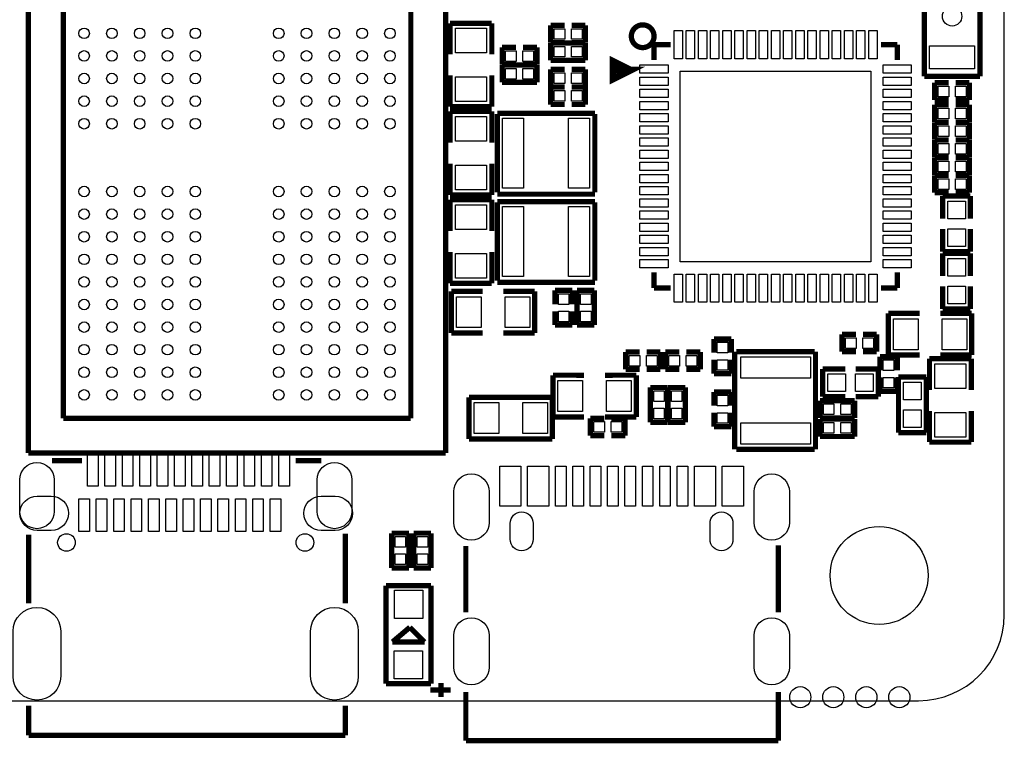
# Model space of a CAD drawing. Extents: x 0 to 65, y -1.2 to 30.2.
# Tile 4 of 5: x 36.7 to 65, y -1.2 to 19.6. Entities that reach past the tile are written whole.
import ezdxf

# ---------------------------------------------------------------- set-up
doc = ezdxf.new("R2010")
doc.units = 0
for name, color, linetype in [('BOARD_GEOMETRY_OUTLINE', 3, 'CONTINUOUS'), ('BOARD_GEOMETRY_SILKSCREEN_', 1, 'CONTINUOUS'), ('PACKAGE_GEOMETRY_SILKSCREE', 4, 'CONTINUOUS'), ('PIN_TOP', 5, 'CONTINUOUS')]:
    doc.layers.add(name, color=color, linetype=linetype)

msp = doc.modelspace()

# ---------------------------------------------------------------- linework, layer by layer
at = {"layer": 'BOARD_GEOMETRY_OUTLINE'}
msp.add_lwpolyline([(0, 2.802382, 0.444679), (2.5273, 0), (62.536324, 0, 0.414124), (65.001648, 2.465324), (65.001648, 27.525726, 0.414223), (62.5221, 30.005528), (2.45745, 30.005528, 0.414246), (0, 27.547824)], format="xyb", close=True, dxfattribs=at)
at = {"layer": 'BOARD_GEOMETRY_SILKSCREEN_'}
for points, const_width in [([(48.926242, 7.12089), (48.926242, 24.12111)], 0.1524), ([(36.92398, 23.430992), (36.926012, 7.12089)], 0.1524), ([(37.92601, 8.120888), (37.92601, 23.121112)], 0.1524), ([(47.926244, 23.121112), (47.926244, 8.120888)], 0.1524), ([(54.91988, 18.86712), (55.405782, 18.86712)], 0.1524), ([(54.91988, 18.86712), (54.91988, 18.424652)], 0.1524), ([(61.92012, 18.86712), (61.456062, 18.86712)], 0.1524), ([(61.92012, 18.86712), (61.92012, 18.424652)], 0.1524), ([(54.249574, 18.1356), (53.749702, 18.385536), (53.749702, 17.885664), (54.249574, 18.1356), (53.849524, 18.1356)], 0.199898), ([(54.91988, 11.86688), (54.91988, 12.320016)], 0.1524), ([(61.92012, 11.86688), (61.92012, 12.320016)], 0.1524), ([(54.91988, 11.86688), (55.405782, 11.86688)], 0.1524), ([(61.92012, 11.86688), (61.456062, 11.86688)], 0.1524), ([(47.926244, 8.120888), (37.92601, 8.120888)], 0.1524), ([(36.926012, 7.12089), (48.926242, 7.12089)], 0.1524), ([(37.604954, 6.89991), (38.462204, 6.89991)], 0.1524), ([(44.616116, 6.89991), (45.356018, 6.89991)], 0.1524), ([(36.929822, 4.779772), (36.929822, 2.800858)], 0.1524), ([(46.039786, 4.803394), (46.039786, 2.800858)], 0.1524), ([(58.499756, 4.466336), (58.499756, 2.537206)], 0.1524), ([(49.50968, 4.449572), (49.50968, 2.537206)], 0.1524), ([(47.20971, 3.30962), (47.20971, 0.489712)], 0.1524), ([(48.509682, 3.30962), (47.20971, 3.30962)], 0.1524), ([(48.509682, 0.489712), (48.509682, 3.30962)], 0.1524), ([(47.398178, 1.688592), (47.898812, 2.111248)], 0.1524), ([(47.898812, 2.111248), (48.321468, 1.688592)], 0.1524), ([(48.321468, 1.688592), (47.398178, 1.688592)], 0.1524), ([(48.7934, 0.1016), (48.7934, 0.508)], 0.1524), ([(47.20971, 0.489712), (48.509682, 0.489712)], 0.1524), ([(48.4886, 0.3048), (49.0728, 0.3048)], 0.1524), ([(49.50968, -1.150112), (49.50968, 0.252476)], 0.1524), ([(58.499756, -1.150112), (58.499756, 0.252476)], 0.1524), ([(36.929822, -0.999998), (36.929822, -0.146812)], 0.1524), ([(46.039786, -0.999998), (46.039786, -0.146812)], 0.1524), ([(46.039786, -0.999998), (36.929822, -0.999998)], 0.1524), ([(58.499756, -1.150112), (49.50968, -1.150112)], 0.1524)]:
    msp.add_lwpolyline(points, dxfattribs=dict(at, const_width=const_width))
at = {"layer": 'BOARD_GEOMETRY_SILKSCREEN_', "const_width": 0.1524}
msp.add_lwpolyline([(54.924706, 19.112992, 1.000024), (54.27091, 19.112992, 0.999976), (54.924706, 19.112992)], format="xyb", dxfattribs=at)
at = {"layer": 'PACKAGE_GEOMETRY_SILKSCREE'}
for points, const_width in [([(48.926242, 7.12089), (48.926242, 24.12111)], 0.1524), ([(36.926266, 23.329646), (36.926012, 7.12089)], 0.1524), ([(37.92601, 8.120888), (37.92601, 23.121112)], 0.1524), ([(47.926244, 23.121112), (47.926244, 8.120888)], 0.1524), ([(62.6999, 17.960086), (62.6999, 21.459952)], 0.1524), ([(64.3001, 21.459952), (64.3001, 17.960086)], 0.1524), ([(49.057052, 19.487896), (49.057052, 18.587974)], 0.1524), ([(50.256948, 19.487896), (49.057052, 19.487896)], 0.1524), ([(50.256948, 18.587974), (50.256948, 19.487896)], 0.1524), ([(51.951128, 19.426936), (52.350924, 19.426936)], 0.1524), ([(51.951128, 18.927064), (51.951128, 19.426936)], 0.1524), ([(52.950872, 19.426936), (52.551076, 19.426936)], 0.1524), ([(52.950872, 18.927064), (52.950872, 19.426936)], 0.1524), ([(52.350924, 18.927064), (51.951128, 18.927064)], 0.1524), ([(51.951128, 18.918936), (52.950872, 18.918936)], 0.1524), ([(51.951128, 18.419064), (51.951128, 18.918936)], 0.1524), ([(52.551076, 18.927064), (52.950872, 18.927064)], 0.1524), ([(52.950872, 18.918936), (52.950872, 18.419064)], 0.1524), ([(50.554128, 18.791936), (50.554128, 18.292064)], 0.1524), ([(50.953924, 18.791936), (50.554128, 18.791936)], 0.1524), ([(51.154076, 18.791936), (51.553872, 18.791936)], 0.1524), ([(51.553872, 18.791936), (51.553872, 18.292064)], 0.1524), ([(54.91988, 18.86712), (55.405782, 18.86712)], 0.1524), ([(54.91988, 18.86712), (54.91988, 18.424652)], 0.1524), ([(61.92012, 18.86712), (61.456062, 18.86712)], 0.1524), ([(61.92012, 18.86712), (61.92012, 18.424652)], 0.1524), ([(52.950872, 18.419064), (51.951128, 18.419064)], 0.1524), ([(54.249574, 18.1356), (53.749702, 18.385536), (53.749702, 17.885664), (54.249574, 18.1356), (53.849524, 18.1356)], 0.199898), ([(50.554128, 18.292064), (50.953924, 18.292064)], 0.1524), ([(50.554128, 17.784064), (50.554128, 18.283936)], 0.1524), ([(50.554128, 18.283936), (51.553872, 18.283936)], 0.1524), ([(51.553872, 18.292064), (51.154076, 18.292064)], 0.1524), ([(51.553872, 18.283936), (51.553872, 17.784064)], 0.1524), ([(51.951128, 18.156936), (52.350924, 18.156936)], 0.1524), ([(51.951128, 17.657064), (51.951128, 18.156936)], 0.1524), ([(52.950872, 18.156936), (52.551076, 18.156936)], 0.1524), ([(52.950872, 17.657064), (52.950872, 18.156936)], 0.1524), ([(49.057052, 17.988026), (49.057052, 17.088104)], 0.1524), ([(50.256948, 17.088104), (50.256948, 17.988026)], 0.1524), ([(51.553872, 17.784064), (50.554128, 17.784064)], 0.1524), ([(64.3001, 17.960086), (62.6999, 17.960086)], 0.1524), ([(63.000128, 17.775936), (63.000128, 17.276064)], 0.1524), ([(63.399924, 17.775936), (63.000128, 17.775936)], 0.1524), ([(63.600076, 17.775936), (63.999872, 17.775936)], 0.1524), ([(63.999872, 17.775936), (63.999872, 17.276064)], 0.1524), ([(52.350924, 17.657064), (51.951128, 17.657064)], 0.1524), ([(51.951128, 17.648936), (52.350924, 17.648936)], 0.1524), ([(51.951128, 17.149064), (51.951128, 17.648936)], 0.1524), ([(52.551076, 17.657064), (52.950872, 17.657064)], 0.1524), ([(52.950872, 17.648936), (52.551076, 17.648936)], 0.1524), ([(52.950872, 17.149064), (52.950872, 17.648936)], 0.1524), ([(63.000128, 17.276064), (63.399924, 17.276064)], 0.1524), ([(63.999872, 17.276064), (63.600076, 17.276064)], 0.1524), ([(49.057052, 17.088104), (50.256948, 17.088104)], 0.1524), ([(49.057052, 16.947896), (49.057052, 16.047974)], 0.1524), ([(50.256948, 16.947896), (49.057052, 16.947896)], 0.1524), ([(50.256948, 16.047974), (50.256948, 16.947896)], 0.1524), ([(52.350924, 17.149064), (51.951128, 17.149064)], 0.1524), ([(52.551076, 17.149064), (52.950872, 17.149064)], 0.1524), ([(63.000128, 17.140936), (63.000128, 16.641064)], 0.1524), ([(63.399924, 17.140936), (63.000128, 17.140936)], 0.1524), ([(63.600076, 17.140936), (63.999872, 17.140936)], 0.1524), ([(63.999872, 17.140936), (63.999872, 16.641064)], 0.1524), ([(50.416714, 16.897096), (53.221128, 16.897096)], 0.1524), ([(50.416714, 14.62024), (50.416714, 16.871696)], 0.1524), ([(53.221128, 16.871696), (53.221128, 14.62024)], 0.1524), ([(63.000128, 16.641064), (63.399924, 16.641064)], 0.1524), ([(63.999872, 16.641064), (63.600076, 16.641064)], 0.1524), ([(63.000128, 16.632936), (63.000128, 16.133064)], 0.1524), ([(63.399924, 16.632936), (63.000128, 16.632936)], 0.1524), ([(63.600076, 16.632936), (63.999872, 16.632936)], 0.1524), ([(63.999872, 16.632936), (63.999872, 16.133064)], 0.1524), ([(63.000128, 16.133064), (63.399924, 16.133064)], 0.1524), ([(63.000128, 16.124936), (63.000128, 15.625064)], 0.1524), ([(63.399924, 16.124936), (63.000128, 16.124936)], 0.1524), ([(63.999872, 16.133064), (63.600076, 16.133064)], 0.1524), ([(63.600076, 16.124936), (63.999872, 16.124936)], 0.1524), ([(63.999872, 16.124936), (63.999872, 15.625064)], 0.1524), ([(63.000128, 15.625064), (63.399924, 15.625064)], 0.1524), ([(63.000128, 15.616936), (63.000128, 15.117064)], 0.1524), ([(63.399924, 15.616936), (63.000128, 15.616936)], 0.1524), ([(63.999872, 15.625064), (63.600076, 15.625064)], 0.1524), ([(63.600076, 15.616936), (63.999872, 15.616936)], 0.1524), ([(63.999872, 15.616936), (63.999872, 15.117064)], 0.1524), ([(49.057052, 15.448026), (49.057052, 14.548104)], 0.1524), ([(50.256948, 14.548104), (50.256948, 15.448026)], 0.1524), ([(63.000128, 15.117064), (63.399924, 15.117064)], 0.1524), ([(63.000128, 15.108936), (63.000128, 14.609064)], 0.1524), ([(63.399924, 15.108936), (63.000128, 15.108936)], 0.1524), ([(63.999872, 15.117064), (63.600076, 15.117064)], 0.1524), ([(63.600076, 15.108936), (63.999872, 15.108936)], 0.1524), ([(63.999872, 15.108936), (63.999872, 14.609064)], 0.1524), ([(49.057052, 14.548104), (50.256948, 14.548104)], 0.1524), ([(49.057052, 14.407896), (49.057052, 13.507974)], 0.1524), ([(50.256948, 14.407896), (49.057052, 14.407896)], 0.1524), ([(50.256948, 13.507974), (50.256948, 14.407896)], 0.1524), ([(53.221128, 14.56944), (50.416714, 14.56944)], 0.1524), ([(63.000128, 14.609064), (63.399924, 14.609064)], 0.1524), ([(63.22695, 14.5161), (63.22695, 13.866114)], 0.1524), ([(64.02705, 14.5161), (63.22695, 14.5161)], 0.1524), ([(63.999872, 14.609064), (63.600076, 14.609064)], 0.1524), ([(64.02705, 13.866114), (64.02705, 14.5161)], 0.1524), ([(50.416714, 14.357096), (53.221128, 14.357096)], 0.1524), ([(50.416714, 12.08024), (50.416714, 14.331696)], 0.1524), ([(53.221128, 14.331696), (53.221128, 12.08024)], 0.1524), ([(63.22695, 13.565886), (63.22695, 12.9159)], 0.1524), ([(64.02705, 12.9159), (64.02705, 13.565886)], 0.1524), ([(49.057052, 12.908026), (49.057052, 12.008104)], 0.1524), ([(50.256948, 12.008104), (50.256948, 12.908026)], 0.1524), ([(63.22695, 12.9159), (64.02705, 12.9159)], 0.1524), ([(63.22695, 12.8651), (63.22695, 12.215114)], 0.1524), ([(64.02705, 12.8651), (63.22695, 12.8651)], 0.1524), ([(64.02705, 12.215114), (64.02705, 12.8651)], 0.1524), ([(54.91988, 11.86688), (54.91988, 12.320016)], 0.1524), ([(61.92012, 11.86688), (61.92012, 12.320016)], 0.1524), ([(49.057052, 12.008104), (50.256948, 12.008104)], 0.1524), ([(53.221128, 12.02944), (50.416714, 12.02944)], 0.1524), ([(54.91988, 11.86688), (55.405782, 11.86688)], 0.1524), ([(61.92012, 11.86688), (61.456062, 11.86688)], 0.1524), ([(63.22695, 11.914886), (63.22695, 11.2649)], 0.1524), ([(64.02705, 11.2649), (64.02705, 11.914886)], 0.1524), ([(49.092104, 11.775948), (49.092104, 10.576052)], 0.1524), ([(49.992026, 11.775948), (49.092104, 11.775948)], 0.1524), ([(51.491896, 11.775948), (50.591974, 11.775948)], 0.1524), ([(51.491896, 10.576052), (51.491896, 11.775948)], 0.1524), ([(52.074064, 11.802872), (52.573936, 11.802872)], 0.1524), ([(52.074064, 11.403076), (52.074064, 11.802872)], 0.1524), ([(52.573936, 11.802872), (52.573936, 11.403076)], 0.1524), ([(52.709064, 11.802872), (53.208936, 11.802872)], 0.1524), ([(52.709064, 10.803128), (52.709064, 11.802872)], 0.1524), ([(53.208936, 11.802872), (53.208936, 10.803128)], 0.1524), ([(63.22695, 11.2649), (64.02705, 11.2649)], 0.1524), ([(52.074064, 11.202924), (52.074064, 10.803128)], 0.1524), ([(52.573936, 10.803128), (52.573936, 11.202924)], 0.1524), ([(61.665104, 11.140948), (61.665104, 9.941052)], 0.1524), ([(62.565026, 11.140948), (61.665104, 11.140948)], 0.1524), ([(64.064896, 11.140948), (63.164974, 11.140948)], 0.1524), ([(64.064896, 9.941052), (64.064896, 11.140948)], 0.1524), ([(52.074064, 10.803128), (52.573936, 10.803128)], 0.1524), ([(53.208936, 10.803128), (52.709064, 10.803128)], 0.1524), ([(49.092104, 10.576052), (49.992026, 10.576052)], 0.1524), ([(50.591974, 10.576052), (51.491896, 10.576052)], 0.1524), ([(56.646064, 10.405872), (56.646064, 10.006076)], 0.1524), ([(57.145936, 10.405872), (56.646064, 10.405872)], 0.1524), ([(57.145936, 10.006076), (57.145936, 10.405872)], 0.1524), ([(60.333128, 10.536936), (60.333128, 10.037064)], 0.1524), ([(60.732924, 10.536936), (60.333128, 10.536936)], 0.1524), ([(60.933076, 10.536936), (61.332872, 10.536936)], 0.1524), ([(61.332872, 10.536936), (61.332872, 10.037064)], 0.1524), ([(54.110128, 10.028936), (54.509924, 10.028936)], 0.1524), ([(54.110128, 9.529064), (54.110128, 10.028936)], 0.1524), ([(55.109872, 10.028936), (54.710076, 10.028936)], 0.1524), ([(55.109872, 9.529064), (55.109872, 10.028936)], 0.1524), ([(55.253128, 10.028936), (55.652924, 10.028936)], 0.1524), ([(55.253128, 9.529064), (55.253128, 10.028936)], 0.1524), ([(56.252872, 10.028936), (55.853076, 10.028936)], 0.1524), ([(56.252872, 9.529064), (56.252872, 10.028936)], 0.1524), ([(57.24144, 7.230872), (57.24144, 10.035286)], 0.1524), ([(57.29224, 10.035286), (59.543696, 10.035286)], 0.1524), ([(59.569096, 10.035286), (59.569096, 7.230872)], 0.1524), ([(60.333128, 10.037064), (60.732924, 10.037064)], 0.1524), ([(61.332872, 10.037064), (60.933076, 10.037064)], 0.1524), ([(61.421264, 9.897872), (61.421264, 9.498076)], 0.1524), ([(61.921136, 9.897872), (61.421264, 9.897872)], 0.1524), ([(61.665104, 9.941052), (62.565026, 9.941052)], 0.1524), ([(61.921136, 9.498076), (61.921136, 9.897872)], 0.1524), ([(63.164974, 9.941052), (64.064896, 9.941052)], 0.1524), ([(56.646064, 9.406128), (56.646064, 9.805924)], 0.1524), ([(57.145936, 9.805924), (57.145936, 9.406128)], 0.1524), ([(62.849252, 9.835896), (62.849252, 8.935974)], 0.1524), ([(64.049148, 9.835896), (62.849252, 9.835896)], 0.1524), ([(64.049148, 8.935974), (64.049148, 9.835896)], 0.1524), ([(52.013104, 9.362948), (52.013104, 8.162798)], 0.1524), ([(52.913026, 9.362694), (52.013104, 9.362948)], 0.1524), ([(54.412896, 9.362948), (53.512974, 9.362694)], 0.1524), ([(54.509924, 9.529064), (54.110128, 9.529064)], 0.1524), ([(54.412896, 8.162798), (54.412896, 9.362948)], 0.1524), ([(54.710076, 9.529064), (55.109872, 9.529064)], 0.1524), ([(55.652924, 9.529064), (55.253128, 9.529064)], 0.1524), ([(55.853076, 9.529064), (56.252872, 9.529064)], 0.1524), ([(57.145936, 9.406128), (56.646064, 9.406128)], 0.1524), ([(59.7789, 9.54405), (59.7789, 8.74395)], 0.1524), ([(60.428886, 9.54405), (59.7789, 9.54405)], 0.1524), ([(61.3791, 9.54405), (60.729114, 9.54405)], 0.1524), ([(61.3791, 8.74395), (61.3791, 9.54405)], 0.1524), ([(61.421264, 8.898128), (61.421264, 9.297924)], 0.1524), ([(61.921136, 9.297924), (61.921136, 8.898128)], 0.1524), ([(61.95695, 7.7089), (61.95695, 9.3091)], 0.1524), ([(61.95695, 9.3091), (62.75705, 9.3091)], 0.1524), ([(62.75705, 9.3091), (62.75705, 7.7089)], 0.1524), ([(54.817264, 9.008872), (55.317136, 9.008872)], 0.1524), ([(54.817264, 8.009128), (54.817264, 9.008872)], 0.1524), ([(55.317136, 9.008872), (55.317136, 8.009128)], 0.1524), ([(55.325264, 9.008872), (55.825136, 9.008872)], 0.1524), ([(55.325264, 8.009128), (55.325264, 9.008872)], 0.1524), ([(55.825136, 9.008872), (55.825136, 8.009128)], 0.1524), ([(49.600104, 8.727948), (51.999896, 8.727948)], 0.1524), ([(49.600104, 7.528052), (49.600104, 8.727948)], 0.1524), ([(51.999896, 8.727948), (51.999896, 7.528052)], 0.1524), ([(56.646064, 8.881872), (57.145936, 8.881872)], 0.1524), ([(56.646064, 8.482076), (56.646064, 8.881872)], 0.1524), ([(57.145936, 8.881872), (57.145936, 8.482076)], 0.1524), ([(59.7789, 8.74395), (60.428886, 8.74395)], 0.1524), ([(60.729114, 8.74395), (61.3791, 8.74395)], 0.1524), ([(61.921136, 8.898128), (61.421264, 8.898128)], 0.1524), ([(59.698128, 8.132064), (59.698128, 8.631936)], 0.1524), ([(59.698128, 8.631936), (60.697872, 8.631936)], 0.1524), ([(60.697872, 8.631936), (60.697872, 8.132064)], 0.1524), ([(52.013104, 8.162798), (52.913026, 8.163052)], 0.1524), ([(53.512974, 8.163052), (54.412896, 8.162798)], 0.1524), ([(56.646064, 8.281924), (56.646064, 7.882128)], 0.1524), ([(57.145936, 7.882128), (57.145936, 8.281924)], 0.1524), ([(62.849252, 8.336026), (62.849252, 7.436104)], 0.1524), ([(64.049148, 7.436104), (64.049148, 8.336026)], 0.1524), ([(47.926244, 8.120888), (37.92601, 8.120888)], 0.1524), ([(53.094128, 8.123936), (53.094128, 7.624064)], 0.1524), ([(53.493924, 8.123936), (53.094128, 8.123936)], 0.1524), ([(53.694076, 8.123936), (54.093872, 8.123936)], 0.1524), ([(54.093872, 8.123936), (54.093872, 7.624064)], 0.1524), ([(55.317136, 8.009128), (54.817264, 8.009128)], 0.1524), ([(55.825136, 8.009128), (55.325264, 8.009128)], 0.1524), ([(56.646064, 7.882128), (57.145936, 7.882128)], 0.1524), ([(60.697872, 8.132064), (59.698128, 8.132064)], 0.1524), ([(59.698128, 8.098536), (60.697872, 8.098536)], 0.1524), ([(59.698128, 7.598664), (59.698128, 8.098536)], 0.1524), ([(60.697872, 8.098536), (60.697872, 7.598664)], 0.1524), ([(53.094128, 7.624064), (53.493924, 7.624064)], 0.1524), ([(54.093872, 7.624064), (53.694076, 7.624064)], 0.1524), ([(60.697872, 7.598664), (59.698128, 7.598664)], 0.1524), ([(62.75705, 7.7089), (61.95695, 7.7089)], 0.1524), ([(51.999896, 7.528052), (49.600104, 7.528052)], 0.1524), ([(62.849252, 7.436104), (64.049148, 7.436104)], 0.1524), ([(36.926012, 7.12089), (48.926242, 7.12089)], 0.1524), ([(59.543696, 7.230872), (57.29224, 7.230872)], 0.1524), ([(37.604954, 6.89991), (38.462204, 6.89991)], 0.1524), ([(44.616116, 6.89991), (45.356018, 6.89991)], 0.1524), ([(36.929822, 4.779772), (36.929822, 2.800858)], 0.1524), ([(46.039786, 4.803394), (46.039786, 2.800858)], 0.1524), ([(47.375064, 4.817872), (47.874936, 4.817872)], 0.1524), ([(47.375064, 3.818128), (47.375064, 4.817872)], 0.1524), ([(47.874936, 4.817872), (47.874936, 3.818128)], 0.1524), ([(48.010064, 4.817872), (48.509936, 4.817872)], 0.1524), ([(48.010064, 3.818128), (48.010064, 4.817872)], 0.1524), ([(48.509936, 4.817872), (48.509682, 3.818128)], 0.1524), ([(58.499756, 4.466336), (58.499756, 2.537206)], 0.1524), ([(49.50968, 4.449572), (49.50968, 2.537206)], 0.1524), ([(47.874936, 3.818128), (47.375064, 3.818128)], 0.1524), ([(48.509682, 3.818128), (48.010064, 3.818128)], 0.1524), ([(47.20971, 3.30962), (47.20971, 0.489712)], 0.1524), ([(48.509682, 3.30962), (47.20971, 3.30962)], 0.1524), ([(48.509682, 0.489712), (48.509682, 3.30962)], 0.1524), ([(47.398178, 1.688592), (47.898812, 2.111248)], 0.1524), ([(47.898812, 2.111248), (48.321468, 1.688592)], 0.1524), ([(48.321468, 1.688592), (47.398178, 1.688592)], 0.1524), ([(48.7934, 0.1016), (48.7934, 0.508)], 0.1524), ([(47.20971, 0.489712), (48.509682, 0.489712)], 0.1524), ([(48.4886, 0.3048), (49.0728, 0.3048)], 0.1524), ([(49.50968, -1.150112), (49.50968, 0.252476)], 0.1524), ([(58.499756, -1.150112), (58.499756, 0.252476)], 0.1524), ([(36.929822, -0.999998), (36.929822, -0.146812)], 0.1524), ([(46.039786, -0.999998), (46.039786, -0.146812)], 0.1524), ([(46.039786, -0.999998), (36.929822, -0.999998)], 0.1524), ([(58.499756, -1.150112), (49.50968, -1.150112)], 0.1524)]:
    msp.add_lwpolyline(points, dxfattribs=dict(at, const_width=const_width))
at = {"layer": 'PACKAGE_GEOMETRY_SILKSCREE', "const_width": 0.1524}
msp.add_lwpolyline([(54.924706, 19.112992, 1.000024), (54.27091, 19.112992, 0.999976), (54.924706, 19.112992)], format="xyb", dxfattribs=at)
at = {"layer": 'PIN_TOP'}
for points in [[(50.1015, 18.632424), (49.2125, 18.632424), (49.2125, 19.343624), (50.1015, 19.343624)], [(52.353464, 19.3294), (52.353464, 19.0246), (52.048664, 19.0246), (52.048664, 19.3294)], [(52.853336, 19.3294), (52.853336, 19.0246), (52.548536, 19.0246), (52.548536, 19.3294)], [(55.499254, 18.46072), (55.499254, 19.27352), (55.740554, 19.27352), (55.740554, 18.46072)], [(55.849266, 18.46072), (55.849266, 19.27352), (56.090566, 19.27352), (56.090566, 18.46072)], [(56.199278, 18.46072), (56.199278, 19.27352), (56.440578, 19.27352), (56.440578, 18.46072)], [(56.54929, 18.46072), (56.54929, 19.27352), (56.79059, 19.27352), (56.79059, 18.46072)], [(56.899302, 18.46072), (56.899302, 19.27352), (57.140602, 19.27352), (57.140602, 18.46072)], [(57.249314, 18.46072), (57.249314, 19.27352), (57.490614, 19.27352), (57.490614, 18.46072)], [(57.599326, 18.46072), (57.599326, 19.27352), (57.840626, 19.27352), (57.840626, 18.46072)], [(57.949338, 18.46072), (57.949338, 19.27352), (58.190638, 19.27352), (58.190638, 18.46072)], [(58.29935, 18.46072), (58.29935, 19.27352), (58.54065, 19.27352), (58.54065, 18.46072)], [(58.649362, 18.46072), (58.649362, 19.27352), (58.890662, 19.27352), (58.890662, 18.46072)], [(58.999374, 18.46072), (58.999374, 19.27352), (59.240674, 19.27352), (59.240674, 18.46072)], [(59.349386, 18.46072), (59.349386, 19.27352), (59.590686, 19.27352), (59.590686, 18.46072)], [(59.699398, 18.46072), (59.699398, 19.27352), (59.940698, 19.27352), (59.940698, 18.46072)], [(60.04941, 18.46072), (60.04941, 19.27352), (60.29071, 19.27352), (60.29071, 18.46072)], [(60.399422, 18.46072), (60.399422, 19.27352), (60.640722, 19.27352), (60.640722, 18.46072)], [(60.749434, 18.46072), (60.749434, 19.27352), (60.990734, 19.27352), (60.990734, 18.46072)], [(61.099446, 18.46072), (61.099446, 19.27352), (61.340746, 19.27352), (61.340746, 18.46072)], [(52.353464, 18.8214), (52.353464, 18.5166), (52.048664, 18.5166), (52.048664, 18.8214)], [(52.853336, 18.8214), (52.853336, 18.5166), (52.548536, 18.5166), (52.548536, 18.8214)], [(62.8523, 18.840196), (64.1477, 18.840196), (64.1477, 18.179796), (62.8523, 18.179796)], [(50.651664, 18.3896), (50.651664, 18.6944), (50.956464, 18.6944), (50.956464, 18.3896)], [(51.151536, 18.3896), (51.151536, 18.6944), (51.456336, 18.6944), (51.456336, 18.3896)], [(50.651664, 17.8816), (50.651664, 18.1864), (50.956464, 18.1864), (50.956464, 17.8816)], [(51.151536, 17.8816), (51.151536, 18.1864), (51.456336, 18.1864), (51.456336, 17.8816)], [(54.51348, 18.046446), (54.51348, 18.287746), (55.32628, 18.287746), (55.32628, 18.046446)], [(61.51372, 18.046446), (61.51372, 18.287746), (62.32652, 18.287746), (62.32652, 18.046446)], [(50.1015, 17.232376), (49.2125, 17.232376), (49.2125, 17.943576), (50.1015, 17.943576)], [(52.353464, 18.0594), (52.353464, 17.7546), (52.048664, 17.7546), (52.048664, 18.0594)], [(52.853336, 18.0594), (52.853336, 17.7546), (52.548536, 17.7546), (52.548536, 18.0594)], [(54.51348, 17.696434), (54.51348, 17.937734), (55.32628, 17.937734), (55.32628, 17.696434)], [(55.6768, 12.6238), (55.6768, 18.1102), (61.1632, 18.1102), (61.1632, 12.6238)], [(61.51372, 17.696434), (61.51372, 17.937734), (62.32652, 17.937734), (62.32652, 17.696434)], [(54.51348, 17.346422), (54.51348, 17.587722), (55.32628, 17.587722), (55.32628, 17.346422)], [(61.51372, 17.346422), (61.51372, 17.587722), (62.32652, 17.587722), (62.32652, 17.346422)], [(63.097664, 17.3736), (63.097664, 17.6784), (63.402464, 17.6784), (63.402464, 17.3736)], [(63.597536, 17.3736), (63.597536, 17.6784), (63.902336, 17.6784), (63.902336, 17.3736)], [(52.353464, 17.5514), (52.353464, 17.2466), (52.048664, 17.2466), (52.048664, 17.5514)], [(52.853336, 17.5514), (52.853336, 17.2466), (52.548536, 17.2466), (52.548536, 17.5514)], [(54.51348, 16.99641), (54.51348, 17.23771), (55.32628, 17.23771), (55.32628, 16.99641)], [(61.51372, 16.99641), (61.51372, 17.23771), (62.32652, 17.23771), (62.32652, 16.99641)], [(63.097664, 16.7386), (63.097664, 17.0434), (63.402464, 17.0434), (63.402464, 16.7386)], [(63.597536, 16.7386), (63.597536, 17.0434), (63.902336, 17.0434), (63.902336, 16.7386)], [(49.2125, 16.803624), (50.1015, 16.803624), (50.1015, 16.092424), (49.2125, 16.092424)], [(50.56124, 14.7447), (50.56124, 16.7513), (51.17084, 16.7513), (51.17084, 14.7447)], [(52.46116, 14.7447), (52.46116, 16.7513), (53.07076, 16.7513), (53.07076, 14.7447)], [(54.51348, 16.646398), (54.51348, 16.887698), (55.32628, 16.887698), (55.32628, 16.646398)], [(61.51372, 16.646398), (61.51372, 16.887698), (62.32652, 16.887698), (62.32652, 16.646398)], [(54.51348, 16.296386), (54.51348, 16.537686), (55.32628, 16.537686), (55.32628, 16.296386)], [(61.51372, 16.296386), (61.51372, 16.537686), (62.32652, 16.537686), (62.32652, 16.296386)], [(63.097664, 16.2306), (63.097664, 16.5354), (63.402464, 16.5354), (63.402464, 16.2306)], [(63.597536, 16.2306), (63.597536, 16.5354), (63.902336, 16.5354), (63.902336, 16.2306)], [(54.51348, 15.946374), (54.51348, 16.187674), (55.32628, 16.187674), (55.32628, 15.946374)], [(61.51372, 15.946374), (61.51372, 16.187674), (62.32652, 16.187674), (62.32652, 15.946374)], [(63.097664, 15.7226), (63.097664, 16.0274), (63.402464, 16.0274), (63.402464, 15.7226)], [(63.597536, 15.7226), (63.597536, 16.0274), (63.902336, 16.0274), (63.902336, 15.7226)], [(54.51348, 15.596362), (54.51348, 15.837662), (55.32628, 15.837662), (55.32628, 15.596362)], [(61.51372, 15.596362), (61.51372, 15.837662), (62.32652, 15.837662), (62.32652, 15.596362)], [(49.2125, 15.403576), (50.1015, 15.403576), (50.1015, 14.692376), (49.2125, 14.692376)], [(54.51348, 15.24635), (54.51348, 15.48765), (55.32628, 15.48765), (55.32628, 15.24635)], [(61.51372, 15.24635), (61.51372, 15.48765), (62.32652, 15.48765), (62.32652, 15.24635)], [(63.097664, 15.2146), (63.097664, 15.5194), (63.402464, 15.5194), (63.402464, 15.2146)], [(63.597536, 15.2146), (63.597536, 15.5194), (63.902336, 15.5194), (63.902336, 15.2146)], [(54.51348, 14.896338), (54.51348, 15.137638), (55.32628, 15.137638), (55.32628, 14.896338)], [(61.51372, 14.896338), (61.51372, 15.137638), (62.32652, 15.137638), (62.32652, 14.896338)], [(54.51348, 14.546326), (54.51348, 14.787626), (55.32628, 14.787626), (55.32628, 14.546326)], [(61.51372, 14.546326), (61.51372, 14.787626), (62.32652, 14.787626), (62.32652, 14.546326)], [(63.097664, 14.7066), (63.097664, 15.0114), (63.402464, 15.0114), (63.402464, 14.7066)], [(63.597536, 14.7066), (63.597536, 15.0114), (63.902336, 15.0114), (63.902336, 14.7066)], [(50.1015, 13.552424), (49.2125, 13.552424), (49.2125, 14.263624), (50.1015, 14.263624)], [(50.56124, 12.2047), (50.56124, 14.2113), (51.17084, 14.2113), (51.17084, 12.2047)], [(52.46116, 12.2047), (52.46116, 14.2113), (53.07076, 14.2113), (53.07076, 12.2047)], [(54.51348, 14.196314), (54.51348, 14.437614), (55.32628, 14.437614), (55.32628, 14.196314)], [(61.51372, 14.196314), (61.51372, 14.437614), (62.32652, 14.437614), (62.32652, 14.196314)], [(63.881, 13.86205), (63.373, 13.86205), (63.373, 14.37005), (63.881, 14.37005)], [(54.51348, 13.846302), (54.51348, 14.087602), (55.32628, 14.087602), (55.32628, 13.846302)], [(61.51372, 13.846302), (61.51372, 14.087602), (62.32652, 14.087602), (62.32652, 13.846302)], [(54.51348, 13.49629), (54.51348, 13.73759), (55.32628, 13.73759), (55.32628, 13.49629)], [(61.51372, 13.49629), (61.51372, 13.73759), (62.32652, 13.73759), (62.32652, 13.49629)], [(54.51348, 13.146278), (54.51348, 13.387578), (55.32628, 13.387578), (55.32628, 13.146278)], [(61.51372, 13.146278), (61.51372, 13.387578), (62.32652, 13.387578), (62.32652, 13.146278)], [(63.881, 13.06195), (63.373, 13.06195), (63.373, 13.56995), (63.881, 13.56995)], [(54.51348, 12.796266), (54.51348, 13.037566), (55.32628, 13.037566), (55.32628, 12.796266)], [(61.51372, 12.796266), (61.51372, 13.037566), (62.32652, 13.037566), (62.32652, 12.796266)], [(50.1015, 12.152376), (49.2125, 12.152376), (49.2125, 12.863576), (50.1015, 12.863576)], [(54.51348, 12.446254), (54.51348, 12.687554), (55.32628, 12.687554), (55.32628, 12.446254)], [(61.51372, 12.446254), (61.51372, 12.687554), (62.32652, 12.687554), (62.32652, 12.446254)], [(63.373, 12.71905), (63.881, 12.71905), (63.881, 12.21105), (63.373, 12.21105)], [(55.499254, 11.46048), (55.499254, 12.27328), (55.740554, 12.27328), (55.740554, 11.46048)], [(55.849266, 11.46048), (55.849266, 12.27328), (56.090566, 12.27328), (56.090566, 11.46048)], [(56.199278, 11.46048), (56.199278, 12.27328), (56.440578, 12.27328), (56.440578, 11.46048)], [(56.54929, 11.46048), (56.54929, 12.27328), (56.79059, 12.27328), (56.79059, 11.46048)], [(56.899302, 11.46048), (56.899302, 12.27328), (57.140602, 12.27328), (57.140602, 11.46048)], [(57.249314, 11.46048), (57.249314, 12.27328), (57.490614, 12.27328), (57.490614, 11.46048)], [(57.599326, 11.46048), (57.599326, 12.27328), (57.840626, 12.27328), (57.840626, 11.46048)], [(57.949338, 11.46048), (57.949338, 12.27328), (58.190638, 12.27328), (58.190638, 11.46048)], [(58.29935, 11.46048), (58.29935, 12.27328), (58.54065, 12.27328), (58.54065, 11.46048)], [(58.649362, 11.46048), (58.649362, 12.27328), (58.890662, 12.27328), (58.890662, 11.46048)], [(58.999374, 11.46048), (58.999374, 12.27328), (59.240674, 12.27328), (59.240674, 11.46048)], [(59.349386, 11.46048), (59.349386, 12.27328), (59.590686, 12.27328), (59.590686, 11.46048)], [(59.699398, 11.46048), (59.699398, 12.27328), (59.940698, 12.27328), (59.940698, 11.46048)], [(60.04941, 11.46048), (60.04941, 12.27328), (60.29071, 12.27328), (60.29071, 11.46048)], [(60.399422, 11.46048), (60.399422, 12.27328), (60.640722, 12.27328), (60.640722, 11.46048)], [(60.749434, 11.46048), (60.749434, 12.27328), (60.990734, 12.27328), (60.990734, 11.46048)], [(61.099446, 11.46048), (61.099446, 12.27328), (61.340746, 12.27328), (61.340746, 11.46048)], [(63.373, 11.91895), (63.881, 11.91895), (63.881, 11.41095), (63.373, 11.41095)], [(49.947576, 11.6205), (49.947576, 10.7315), (49.236376, 10.7315), (49.236376, 11.6205)], [(51.347624, 11.6205), (51.347624, 10.7315), (50.636424, 10.7315), (50.636424, 11.6205)], [(52.4764, 11.400536), (52.1716, 11.400536), (52.1716, 11.705336), (52.4764, 11.705336)], [(53.1114, 11.400536), (52.8066, 11.400536), (52.8066, 11.705336), (53.1114, 11.705336)], [(52.4764, 10.900664), (52.1716, 10.900664), (52.1716, 11.205464), (52.4764, 11.205464)], [(53.1114, 10.900664), (52.8066, 10.900664), (52.8066, 11.205464), (53.1114, 11.205464)], [(61.809376, 10.0965), (61.809376, 10.9855), (62.520576, 10.9855), (62.520576, 10.0965)], [(63.209424, 10.0965), (63.209424, 10.9855), (63.920624, 10.9855), (63.920624, 10.0965)], [(56.7436, 10.308336), (57.0484, 10.308336), (57.0484, 10.003536), (56.7436, 10.003536)], [(60.430664, 10.1346), (60.430664, 10.4394), (60.735464, 10.4394), (60.735464, 10.1346)], [(60.930536, 10.1346), (60.930536, 10.4394), (61.235336, 10.4394), (61.235336, 10.1346)], [(54.512464, 9.9314), (54.512464, 9.6266), (54.207664, 9.6266), (54.207664, 9.9314)], [(55.012336, 9.9314), (55.012336, 9.6266), (54.707536, 9.6266), (54.707536, 9.9314)], [(55.655464, 9.9314), (55.655464, 9.6266), (55.350664, 9.6266), (55.350664, 9.9314)], [(56.155336, 9.9314), (56.155336, 9.6266), (55.850536, 9.6266), (55.850536, 9.9314)], [(56.7436, 9.808464), (57.0484, 9.808464), (57.0484, 9.503664), (56.7436, 9.503664)], [(57.4167, 9.89076), (59.4233, 9.89076), (59.4233, 9.28116), (57.4167, 9.28116)], [(61.5188, 9.800336), (61.8236, 9.800336), (61.8236, 9.495536), (61.5188, 9.495536)], [(63.8937, 8.980424), (63.0047, 8.980424), (63.0047, 9.691624), (63.8937, 9.691624)], [(59.92495, 8.89), (59.92495, 9.398), (60.43295, 9.398), (60.43295, 8.89)], [(60.72505, 8.89), (60.72505, 9.398), (61.23305, 9.398), (61.23305, 8.89)], [(52.157376, 8.3185), (52.157376, 9.2075), (52.868576, 9.2075), (52.868576, 8.3185)], [(53.557424, 8.3185), (53.557424, 9.2075), (54.268624, 9.2075), (54.268624, 8.3185)], [(61.5188, 9.300464), (61.8236, 9.300464), (61.8236, 8.995664), (61.5188, 8.995664)], [(62.611, 8.65505), (62.103, 8.65505), (62.103, 9.16305), (62.611, 9.16305)], [(54.9148, 8.911336), (55.2196, 8.911336), (55.2196, 8.606536), (54.9148, 8.606536)], [(55.4228, 8.911336), (55.7276, 8.911336), (55.7276, 8.606536), (55.4228, 8.606536)], [(57.0484, 8.479536), (56.7436, 8.479536), (56.7436, 8.784336), (57.0484, 8.784336)], [(49.744376, 7.6835), (49.744376, 8.5725), (50.455576, 8.5725), (50.455576, 7.6835)], [(51.144424, 7.6835), (51.144424, 8.5725), (51.855624, 8.5725), (51.855624, 7.6835)], [(59.795664, 8.2296), (59.795664, 8.5344), (60.100464, 8.5344), (60.100464, 8.2296)], [(60.295536, 8.2296), (60.295536, 8.5344), (60.600336, 8.5344), (60.600336, 8.2296)], [(54.9148, 8.411464), (55.2196, 8.411464), (55.2196, 8.106664), (54.9148, 8.106664)], [(55.4228, 8.411464), (55.7276, 8.411464), (55.7276, 8.106664), (55.4228, 8.106664)], [(57.0484, 7.979664), (56.7436, 7.979664), (56.7436, 8.284464), (57.0484, 8.284464)], [(62.611, 7.85495), (62.103, 7.85495), (62.103, 8.36295), (62.611, 8.36295)], [(63.8937, 7.580376), (63.0047, 7.580376), (63.0047, 8.291576), (63.8937, 8.291576)], [(53.191664, 7.7216), (53.191664, 8.0264), (53.496464, 8.0264), (53.496464, 7.7216)], [(53.691536, 7.7216), (53.691536, 8.0264), (53.996336, 8.0264), (53.996336, 7.7216)], [(57.4167, 7.99084), (59.4233, 7.99084), (59.4233, 7.38124), (57.4167, 7.38124)], [(60.100464, 8.001), (60.100464, 7.6962), (59.795664, 7.6962), (59.795664, 8.001)], [(60.600336, 8.001), (60.600336, 7.6962), (60.295536, 7.6962), (60.295536, 8.001)], [(38.627558, 6.170168), (38.627558, 7.109968), (38.932358, 7.109968), (38.932358, 6.170168)], [(39.12743, 6.170168), (39.12743, 7.109968), (39.43223, 7.109968), (39.43223, 6.170168)], [(39.627556, 6.170168), (39.627556, 7.109968), (39.932356, 7.109968), (39.932356, 6.170168)], [(40.127428, 6.170168), (40.127428, 7.109968), (40.432228, 7.109968), (40.432228, 6.170168)], [(40.627554, 6.170168), (40.627554, 7.109968), (40.932354, 7.109968), (40.932354, 6.170168)], [(41.127426, 6.170168), (41.127426, 7.109968), (41.432226, 7.109968), (41.432226, 6.170168)], [(41.627552, 6.170168), (41.627552, 7.109968), (41.932352, 7.109968), (41.932352, 6.170168)], [(42.127424, 6.170168), (42.127424, 7.109968), (42.432224, 7.109968), (42.432224, 6.170168)], [(42.62755, 6.170168), (42.62755, 7.109968), (42.93235, 7.109968), (42.93235, 6.170168)], [(43.127422, 6.170168), (43.127422, 7.109968), (43.432222, 7.109968), (43.432222, 6.170168)], [(43.627548, 6.170168), (43.627548, 7.109968), (43.932348, 7.109968), (43.932348, 6.170168)], [(44.12742, 6.170168), (44.12742, 7.109968), (44.43222, 7.109968), (44.43222, 6.170168)], [(50.48504, 5.598414), (50.48504, 6.741414), (51.09464, 6.741414), (51.09464, 5.598414)], [(50.48504, 5.598414), (50.48504, 6.741414), (51.09464, 6.741414), (51.09464, 5.598414)], [(51.284886, 5.598414), (51.284886, 6.741414), (51.894486, 6.741414), (51.894486, 5.598414)], [(51.284886, 5.598414), (51.284886, 6.741414), (51.894486, 6.741414), (51.894486, 5.598414)], [(52.087272, 5.598414), (52.087272, 6.741414), (52.392072, 6.741414), (52.392072, 5.598414)], [(52.587398, 5.598414), (52.587398, 6.741414), (52.892198, 6.741414), (52.892198, 5.598414)], [(53.08727, 5.598414), (53.08727, 6.741414), (53.39207, 6.741414), (53.39207, 5.598414)], [(53.587396, 5.598414), (53.587396, 6.741414), (53.892196, 6.741414), (53.892196, 5.598414)], [(54.087268, 5.598414), (54.087268, 6.741414), (54.392068, 6.741414), (54.392068, 5.598414)], [(54.587394, 5.598414), (54.587394, 6.741414), (54.892194, 6.741414), (54.892194, 5.598414)], [(55.087266, 5.598414), (55.087266, 6.741414), (55.392066, 6.741414), (55.392066, 5.598414)], [(55.587392, 5.598414), (55.587392, 6.741414), (55.892192, 6.741414), (55.892192, 5.598414)], [(56.084978, 5.598414), (56.084978, 6.741414), (56.694578, 6.741414), (56.694578, 5.598414)], [(56.084978, 5.598414), (56.084978, 6.741414), (56.694578, 6.741414), (56.694578, 5.598414)], [(56.884824, 5.598414), (56.884824, 6.741414), (57.494424, 6.741414), (57.494424, 5.598414)], [(56.884824, 5.598414), (56.884824, 6.741414), (57.494424, 6.741414), (57.494424, 5.598414)], [(38.377368, 4.870196), (38.377368, 5.809996), (38.682168, 5.809996), (38.682168, 4.870196)], [(38.877494, 4.870196), (38.877494, 5.809996), (39.182294, 5.809996), (39.182294, 4.870196)], [(39.377366, 4.870196), (39.377366, 5.809996), (39.682166, 5.809996), (39.682166, 4.870196)], [(39.877492, 4.870196), (39.877492, 5.809996), (40.182292, 5.809996), (40.182292, 4.870196)], [(40.377364, 4.870196), (40.377364, 5.809996), (40.682164, 5.809996), (40.682164, 4.870196)], [(40.87749, 4.870196), (40.87749, 5.809996), (41.18229, 5.809996), (41.18229, 4.870196)], [(41.377362, 4.870196), (41.377362, 5.809996), (41.682162, 5.809996), (41.682162, 4.870196)], [(41.877488, 4.870196), (41.877488, 5.809996), (42.182288, 5.809996), (42.182288, 4.870196)], [(42.37736, 4.870196), (42.37736, 5.809996), (42.68216, 5.809996), (42.68216, 4.870196)], [(42.877486, 4.870196), (42.877486, 5.809996), (43.182286, 5.809996), (43.182286, 4.870196)], [(43.377358, 4.870196), (43.377358, 5.809996), (43.682158, 5.809996), (43.682158, 4.870196)], [(43.877484, 4.870196), (43.877484, 5.809996), (44.182284, 5.809996), (44.182284, 4.870196)], [(47.4726, 4.720336), (47.7774, 4.720336), (47.7774, 4.415536), (47.4726, 4.415536)], [(48.1076, 4.720336), (48.4124, 4.720336), (48.4124, 4.415536), (48.1076, 4.415536)], [(47.4726, 4.220464), (47.7774, 4.220464), (47.7774, 3.915664), (47.4726, 3.915664)], [(48.1076, 4.220464), (48.4124, 4.220464), (48.4124, 3.915664), (48.1076, 3.915664)], [(48.26762, 2.3622), (47.45482, 2.3622), (47.45482, 3.175), (48.26762, 3.175)], [(48.264572, 0.62484), (47.451772, 0.62484), (47.451772, 1.43764), (48.264572, 1.43764)]]:
    msp.add_lwpolyline(points, close=True, dxfattribs=at)
for points in [[(37.665152, 6.357112), (37.665152, 5.442712, -1), (36.674552, 5.442712), (36.674552, 6.357112, -1)], [(46.225206, 6.357112), (46.225206, 5.442712, -1), (45.234606, 5.442712), (45.234606, 6.357112, -1)], [(50.1777, 6.014466), (50.1777, 5.125466, -1), (49.1617, 5.125466), (49.1617, 6.014466, -1)], [(58.817764, 6.014466), (58.817764, 5.125466, -1), (57.801764, 5.125466), (57.801764, 6.014466, -1)], [(37.58311, 4.894834), (37.17671, 4.894834, -1), (37.17671, 5.885434), (37.58311, 5.885434, -1)], [(45.75302, 4.894834), (45.34662, 4.894834, -1), (45.34662, 5.885434), (45.75302, 5.885434, -1)], [(51.444906, 5.098542), (51.444906, 4.641342, -1), (50.784506, 4.641342), (50.784506, 5.098542, -1)], [(57.194958, 5.098542), (57.194958, 4.641342, -1), (56.534558, 4.641342), (56.534558, 5.098542, -1)], [(37.855652, 1.99771), (37.855652, 0.70231, -1), (36.484052, 0.70231), (36.484052, 1.99771, -1)], [(46.415706, 1.99771), (46.415706, 0.70231, -1), (45.044106, 0.70231), (45.044106, 1.99771, -1)], [(50.1777, 1.87706), (50.1777, 0.96266, -1), (49.1617, 0.96266), (49.1617, 1.87706, -1)], [(58.817764, 1.87706), (58.817764, 0.96266, -1), (57.801764, 0.96266), (57.801764, 1.87706, -1)]]:
    msp.add_lwpolyline(points, format="xyb", close=True, dxfattribs=at)
for centre, radius in [((63.5, 19.685), 0.2794), ((38.525958, 19.19605), 0.1524), ((39.326058, 19.19605), 0.1524), ((40.125904, 19.19605), 0.1524), ((40.926004, 19.19605), 0.1524), ((41.726104, 19.19605), 0.1524), ((44.125896, 19.19605), 0.1524), ((44.925996, 19.19605), 0.1524), ((45.726096, 19.19605), 0.1524), ((46.525942, 19.19605), 0.1524), ((47.326042, 19.19605), 0.1524), ((38.525958, 18.546064), 0.1524), ((39.326058, 18.546064), 0.1524), ((40.125904, 18.546064), 0.1524), ((40.926004, 18.546064), 0.1524), ((41.726104, 18.546064), 0.1524), ((44.125896, 18.546064), 0.1524), ((44.925996, 18.546064), 0.1524), ((45.726096, 18.546064), 0.1524), ((46.525942, 18.546064), 0.1524), ((47.326042, 18.546064), 0.1524), ((38.525958, 17.896078), 0.1524), ((39.326058, 17.896078), 0.1524), ((40.125904, 17.896078), 0.1524), ((40.926004, 17.896078), 0.1524), ((41.726104, 17.896078), 0.1524), ((44.125896, 17.896078), 0.1524), ((44.925996, 17.896078), 0.1524), ((45.726096, 17.896078), 0.1524), ((46.525942, 17.896078), 0.1524), ((47.326042, 17.896078), 0.1524), ((38.525958, 17.246092), 0.1524), ((39.326058, 17.246092), 0.1524), ((40.125904, 17.246092), 0.1524), ((40.926004, 17.246092), 0.1524), ((41.726104, 17.246092), 0.1524), ((44.125896, 17.246092), 0.1524), ((44.925996, 17.246092), 0.1524), ((45.726096, 17.246092), 0.1524), ((46.525942, 17.246092), 0.1524), ((47.326042, 17.246092), 0.1524), ((38.525958, 16.596106), 0.1524), ((39.326058, 16.596106), 0.1524), ((40.125904, 16.596106), 0.1524), ((40.926004, 16.596106), 0.1524), ((41.726104, 16.596106), 0.1524), ((44.125896, 16.596106), 0.1524), ((44.925996, 16.596106), 0.1524), ((45.726096, 16.596106), 0.1524), ((46.525942, 16.596106), 0.1524), ((47.326042, 16.596106), 0.1524), ((38.525958, 14.645894), 0.1524), ((39.326058, 14.645894), 0.1524), ((40.125904, 14.645894), 0.1524), ((40.926004, 14.645894), 0.1524), ((41.726104, 14.645894), 0.1524), ((44.125896, 14.645894), 0.1524), ((44.925996, 14.645894), 0.1524), ((45.726096, 14.645894), 0.1524), ((46.525942, 14.645894), 0.1524), ((47.326042, 14.645894), 0.1524), ((38.525958, 13.995908), 0.1524), ((39.326058, 13.995908), 0.1524), ((40.125904, 13.995908), 0.1524), ((40.926004, 13.995908), 0.1524), ((41.726104, 13.995908), 0.1524), ((44.125896, 13.995908), 0.1524), ((44.925996, 13.995908), 0.1524), ((45.726096, 13.995908), 0.1524), ((46.525942, 13.995908), 0.1524), ((47.326042, 13.995908), 0.1524), ((38.525958, 13.345922), 0.1524), ((39.326058, 13.345922), 0.1524), ((40.125904, 13.345922), 0.1524), ((40.926004, 13.345922), 0.1524), ((41.726104, 13.345922), 0.1524), ((44.125896, 13.345922), 0.1524), ((44.925996, 13.345922), 0.1524), ((45.726096, 13.345922), 0.1524), ((46.525942, 13.345922), 0.1524), ((47.326042, 13.345922), 0.1524), ((38.525958, 12.695936), 0.1524), ((39.326058, 12.695936), 0.1524), ((40.125904, 12.695936), 0.1524), ((40.926004, 12.695936), 0.1524), ((41.726104, 12.695936), 0.1524), ((44.125896, 12.695936), 0.1524), ((44.925996, 12.695936), 0.1524), ((45.726096, 12.695936), 0.1524), ((46.525942, 12.695936), 0.1524), ((47.326042, 12.695936), 0.1524), ((38.525958, 12.04595), 0.1524), ((39.326058, 12.04595), 0.1524), ((40.125904, 12.04595), 0.1524), ((40.926004, 12.04595), 0.1524), ((41.726104, 12.04595), 0.1524), ((44.125896, 12.04595), 0.1524), ((44.925996, 12.04595), 0.1524), ((45.726096, 12.04595), 0.1524), ((46.525942, 12.04595), 0.1524), ((47.326042, 12.04595), 0.1524), ((38.525958, 11.395964), 0.1524), ((39.326058, 11.395964), 0.1524), ((40.125904, 11.395964), 0.1524), ((40.926004, 11.395964), 0.1524), ((41.726104, 11.395964), 0.1524), ((44.125896, 11.395964), 0.1524), ((44.925996, 11.395964), 0.1524), ((45.726096, 11.395964), 0.1524), ((46.525942, 11.395964), 0.1524), ((47.326042, 11.395964), 0.1524), ((38.525958, 10.745978), 0.1524), ((39.326058, 10.745978), 0.1524), ((40.125904, 10.745978), 0.1524), ((40.926004, 10.745978), 0.1524), ((41.726104, 10.745978), 0.1524), ((44.125896, 10.745978), 0.1524), ((44.925996, 10.745978), 0.1524), ((45.726096, 10.745978), 0.1524), ((46.525942, 10.745978), 0.1524), ((47.326042, 10.745978), 0.1524), ((38.525958, 10.095992), 0.1524), ((39.326058, 10.095992), 0.1524), ((40.125904, 10.095992), 0.1524), ((40.926004, 10.095992), 0.1524), ((41.726104, 10.095992), 0.1524), ((44.125896, 10.095992), 0.1524), ((44.925996, 10.095992), 0.1524), ((45.726096, 10.095992), 0.1524), ((46.525942, 10.095992), 0.1524), ((47.326042, 10.095992), 0.1524), ((38.525958, 9.446006), 0.1524), ((39.326058, 9.446006), 0.1524), ((40.125904, 9.446006), 0.1524), ((40.926004, 9.446006), 0.1524), ((41.726104, 9.446006), 0.1524), ((44.125896, 9.446006), 0.1524), ((44.925996, 9.446006), 0.1524), ((45.726096, 9.446006), 0.1524), ((46.525942, 9.446006), 0.1524), ((47.326042, 9.446006), 0.1524), ((38.525958, 8.79602), 0.1524), ((39.326058, 8.79602), 0.1524), ((40.125904, 8.79602), 0.1524), ((40.926004, 8.79602), 0.1524), ((41.726104, 8.79602), 0.1524), ((44.125896, 8.79602), 0.1524), ((44.925996, 8.79602), 0.1524), ((45.726096, 8.79602), 0.1524), ((46.525942, 8.79602), 0.1524), ((47.326042, 8.79602), 0.1524), ((61.399928, 3.599942), 1.4097), ((38.019736, 4.549902), 0.254), ((44.879768, 4.549902), 0.254), ((59.1312, 0.100076), 0.3048), ((60.08116, 0.100076), 0.3048), ((61.03112, 0.100076), 0.3048), ((61.98108, 0.100076), 0.3048)]:
    msp.add_circle(centre, radius, dxfattribs=at)

doc.saveas('drawing.dxf')
